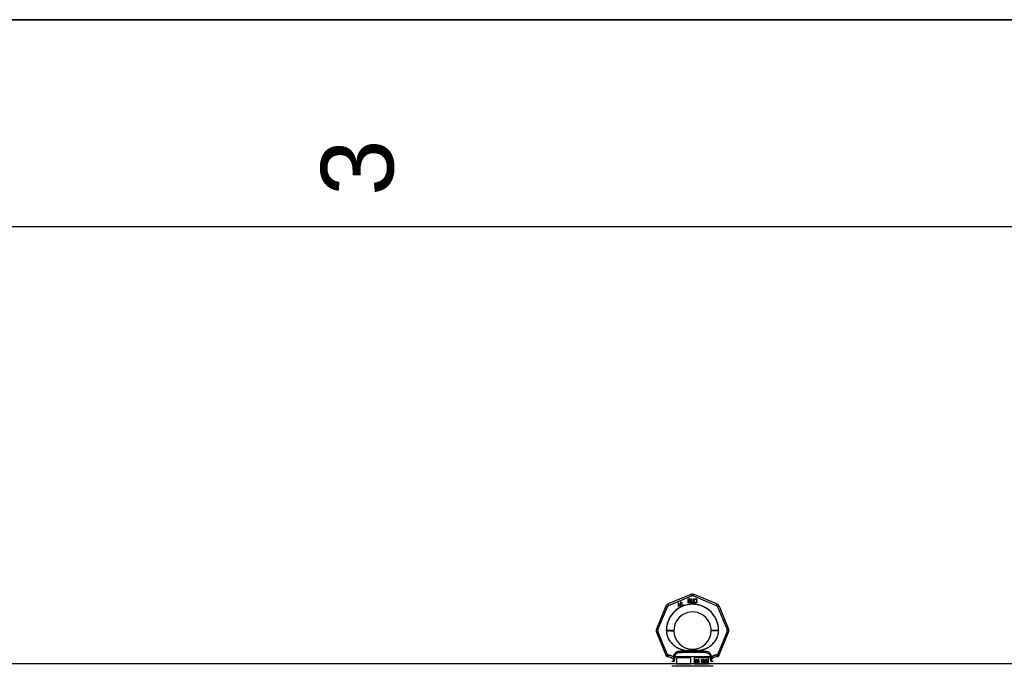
# Model space of a CAD drawing. Header units: millimetres. Extents: x 0 to 297, y 0 to 210.
# Tile 14 of 27: x 95 to 143, y 179 to 210. Entities that reach past the tile are written whole.
import ezdxf

# ---------------------------------------------------------------- set-up
doc = ezdxf.new("R2010")
doc.units = ezdxf.units.MM
doc.header["$LTSCALE"] = 16.335
doc.layers.get('0').update_dxf_attribs({"linetype": 'CONTINUOUS'})
doc.layers.add('001-M31079-X02', color=7, linetype='CONTINUOUS')
doc.styles.add('TEXTSTYLE_2', font='arial.ttf')

# ---------------------------------------------------------------- blocks, each defined once
blk = doc.blocks.new('MARGEA4_BL0', base_point=(148.514, 105.014))
at = {"color": 7, "linetype": 'Continuous'}
for p, q in [((297.014, 210.014), (0.014, 210.014)), ((287.014, 200.014), (10.014, 200.014))]:
    blk.add_line(p, q, dxfattribs=at)
at = {"color": 2, "linetype": 'Continuous', "style": 'TEXTSTYLE_2', "oblique": 0}
blk.add_text('3', height=3.5, rotation=90, dxfattribs=at).set_placement((113.139, 201.514))

msp = doc.modelspace()

# ---------------------------------------------------------------- linework, layer by layer
at = {"color": 7, "linetype": 'Continuous'}
for p, q in [((0, 210), (297, 210)), ((64.712, 178.958), (146.672, 178.958))]:
    msp.add_line(p, q, dxfattribs=at)
at = {"layer": '001-M31079-X02', "color": 9, "linetype": 'Continuous'}
for p, q in [((127.504, 182.281), (126.402, 181.825)), ((126.433, 181.753), (127.535, 182.21)), ((127.627, 182.21), (128.729, 181.753)), ((128.759, 181.825), (127.657, 182.281)), ((126.294, 181.716), (125.837, 180.614)), ((125.911, 180.586), (126.368, 181.689)), ((128.794, 181.689), (129.25, 180.586)), ((128.868, 181.716), (129.324, 180.614)), ((125.837, 180.461), (126.306, 179.33)), ((126.379, 179.365), (125.911, 180.495)), ((126.321, 180.536), (126.321, 180.55)), ((129.25, 180.495), (128.783, 179.365)), ((128.841, 180.55), (128.841, 180.536)), ((128.855, 179.33), (129.324, 180.461)), ((126.379, 179.365), (126.379, 179.283)), ((126.406, 179.365), (126.379, 179.365)), ((126.406, 179.283), (126.379, 179.283)), ((126.406, 179.365), (126.406, 179.283)), ((126.669, 179.278), (126.669, 179.252)), ((128.441, 179.28), (126.72, 179.28)), ((126.937, 179.478), (126.93, 179.535)), ((128.225, 179.478), (126.937, 179.478)), ((127.32, 179.575), (127.324, 179.517)), ((127.32, 179.575), (127.324, 179.517)), ((127.838, 179.517), (127.842, 179.575)), ((127.842, 179.575), (127.838, 179.517)), ((128.232, 179.535), (128.225, 179.478)), ((128.225, 179.478), (128.232, 179.535)), ((128.492, 179.252), (128.493, 179.278)), ((128.783, 179.365), (128.755, 179.365)), ((128.755, 179.365), (128.755, 179.283)), ((128.783, 179.283), (128.755, 179.283)), ((128.783, 179.365), (128.783, 179.283)), ((126.684, 179.043), (126.581, 179.043)), ((128.581, 179.043), (128.477, 179.043))]:
    msp.add_line(p, q, dxfattribs=at)
at = {"layer": '001-M31079-X02', "color": 7, "linetype": 'Continuous'}
for p, q in [((126.894, 181.877), (126.882, 181.737)), ((126.882, 181.737), (126.895, 181.715)), ((126.911, 181.887), (126.894, 181.877)), ((126.895, 181.715), (126.964, 181.755)), ((126.902, 181.749), (126.911, 181.847)), ((126.951, 181.777), (126.902, 181.749)), ((126.968, 181.787), (126.911, 181.887)), ((126.911, 181.847), (126.951, 181.777)), ((126.964, 181.755), (126.992, 181.707)), ((126.997, 181.804), (126.968, 181.787)), ((127.01, 181.782), (126.981, 181.765)), ((127.011, 181.713), (126.981, 181.765)), ((126.992, 181.707), (127.011, 181.707)), ((127.018, 181.875), (126.995, 181.861)), ((126.995, 181.861), (127.003, 181.847)), ((127.01, 181.782), (126.997, 181.804)), ((127.015, 181.912), (127.001, 181.904)), ((127.001, 181.904), (127.018, 181.875)), ((127.026, 181.86), (127.003, 181.847)), ((127.032, 181.883), (127.015, 181.912)), ((127.026, 181.86), (127.069, 181.786)), ((127.064, 181.901), (127.032, 181.883)), ((127.041, 181.868), (127.073, 181.887)), ((127.079, 181.802), (127.041, 181.868)), ((127.064, 181.901), (127.073, 181.887)), ((127.069, 181.786), (127.083, 181.775)), ((127.079, 181.802), (127.088, 181.793)), ((127.083, 181.775), (127.096, 181.772)), ((127.101, 181.79), (127.088, 181.793)), ((127.096, 181.772), (127.107, 181.774)), ((127.118, 181.795), (127.101, 181.79)), ((127.126, 181.78), (127.107, 181.774)), ((127.118, 181.795), (127.126, 181.78)), ((127.362, 182.069), (127.442, 182.069)), ((127.362, 182.069), (127.362, 181.869)), ((127.382, 181.869), (127.362, 181.869)), ((127.439, 181.959), (127.382, 181.959)), ((127.382, 181.959), (127.382, 181.869)), ((127.439, 181.959), (127.466, 181.869)), ((127.459, 182.065), (127.442, 182.069)), ((127.459, 182.065), (127.472, 182.052)), ((127.472, 181.976), (127.459, 181.967)), ((127.489, 181.869), (127.459, 181.967)), ((127.489, 181.869), (127.466, 181.869)), ((127.472, 182.052), (127.482, 182.035)), ((127.482, 181.993), (127.472, 181.976)), ((127.482, 182.035), (127.486, 182.023)), ((127.486, 182.006), (127.482, 181.993)), ((127.486, 182.023), (127.486, 182.006)), ((127.516, 182.069), (127.536, 182.069)), ((127.516, 182.069), (127.516, 181.938)), ((127.516, 181.938), (127.519, 181.916)), ((127.519, 181.916), (127.526, 181.899)), ((127.526, 181.899), (127.539, 181.882)), ((127.536, 182.069), (127.536, 181.938)), ((127.536, 181.938), (127.539, 181.92)), ((127.539, 181.92), (127.546, 181.908)), ((127.539, 181.882), (127.552, 181.874)), ((127.546, 181.908), (127.556, 181.899)), ((127.569, 181.869), (127.552, 181.874)), ((127.569, 181.895), (127.556, 181.899)), ((127.569, 181.895), (127.582, 181.895)), ((127.582, 181.869), (127.569, 181.869)), ((127.596, 181.899), (127.582, 181.895)), ((127.599, 181.874), (127.582, 181.869)), ((127.606, 181.908), (127.596, 181.899)), ((127.612, 181.882), (127.599, 181.874)), ((127.612, 181.92), (127.606, 181.908)), ((127.616, 181.938), (127.612, 181.92)), ((127.626, 181.899), (127.612, 181.882)), ((127.616, 182.069), (127.636, 182.069)), ((127.616, 182.069), (127.616, 181.938)), ((127.632, 181.916), (127.626, 181.899)), ((127.632, 181.916), (127.636, 181.938)), ((127.636, 182.069), (127.636, 181.938)), ((127.662, 182.069), (127.742, 182.069)), ((127.662, 182.069), (127.662, 181.869)), ((127.742, 181.869), (127.662, 181.869)), ((127.759, 182.065), (127.742, 182.069)), ((127.759, 181.874), (127.742, 181.869)), ((127.759, 182.065), (127.772, 182.057)), ((127.772, 181.882), (127.759, 181.874)), ((127.772, 182.057), (127.786, 182.04)), ((127.786, 181.899), (127.772, 181.882)), ((127.786, 182.04), (127.792, 182.023)), ((127.792, 181.916), (127.786, 181.899)), ((127.796, 182.001), (127.792, 182.023)), ((127.792, 181.916), (127.796, 181.938)), ((127.796, 182.001), (127.796, 181.938)), ((126.321, 180.55), (126.321, 180.536)), ((128.841, 180.536), (128.841, 180.55)), ((126.669, 179.278), (126.669, 179.252)), ((128.493, 179.278), (128.493, 179.252))]:
    msp.add_line(p, q, dxfattribs=at)
at = {"layer": '001-M31079-X02', "color": 6, "linetype": 'Continuous'}
for p, q in [((127.446, 182.048), (127.382, 182.048)), ((127.382, 181.984), (127.382, 182.048)), ((127.446, 181.984), (127.382, 181.984)), ((127.446, 182.048), (127.456, 182.044)), ((127.456, 181.989), (127.446, 181.984)), ((127.456, 182.044), (127.462, 182.035)), ((127.462, 181.997), (127.456, 181.989)), ((127.462, 182.035), (127.466, 182.023)), ((127.466, 182.01), (127.462, 181.997)), ((127.466, 182.023), (127.466, 182.01)), ((127.742, 182.044), (127.682, 182.044)), ((127.682, 181.895), (127.682, 182.044)), ((127.742, 181.895), (127.682, 181.895)), ((127.742, 182.044), (127.756, 182.04)), ((127.756, 181.899), (127.742, 181.895)), ((127.756, 182.04), (127.766, 182.031)), ((127.766, 181.908), (127.756, 181.899)), ((127.766, 182.031), (127.772, 182.018)), ((127.772, 181.92), (127.766, 181.908)), ((127.772, 182.018), (127.776, 182.001)), ((127.776, 181.938), (127.772, 181.92)), ((127.776, 182.001), (127.776, 181.938)), ((126.72, 179.28), (126.721, 179.254)), ((128.441, 179.28), (128.441, 179.254)), ((128.581, 178.818), (126.581, 178.818)), ((126.81, 179.218), (126.81, 178.918)), ((127.501, 179.218), (126.81, 179.218)), ((127.501, 178.918), (126.81, 178.918)), ((127.501, 178.918), (127.501, 179.218)), ((128.351, 179.218), (127.661, 179.218)), ((127.661, 179.218), (127.661, 178.918)), ((128.351, 178.918), (127.661, 178.918)), ((127.732, 179.139), (127.786, 179.139)), ((127.732, 178.999), (127.732, 179.139)), ((127.749, 178.999), (127.732, 178.999)), ((127.736, 178.999), (127.736, 179.139)), ((127.788, 179.124), (127.744, 179.124)), ((127.744, 179.124), (127.744, 179.079)), ((127.744, 179.079), (127.788, 179.079)), ((127.784, 179.061), (127.744, 179.061)), ((127.744, 179.061), (127.744, 178.999)), ((127.749, 179.079), (127.749, 179.124)), ((127.749, 179.061), (127.749, 178.999)), ((127.779, 179.061), (127.796, 178.999)), ((127.792, 179.136), (127.781, 179.139)), ((127.783, 179.124), (127.79, 179.121)), ((127.79, 179.082), (127.783, 179.079)), ((127.784, 179.061), (127.8, 178.999)), ((127.796, 179.136), (127.786, 179.139)), ((127.788, 179.124), (127.794, 179.121)), ((127.794, 179.082), (127.788, 179.079)), ((127.794, 179.121), (127.79, 179.121)), ((127.79, 179.121), (127.794, 179.115)), ((127.794, 179.088), (127.79, 179.082)), ((127.794, 179.082), (127.79, 179.082)), ((127.796, 179.136), (127.792, 179.136)), ((127.8, 179.127), (127.792, 179.136)), ((127.792, 179.067), (127.8, 179.073)), ((127.796, 179.067), (127.792, 179.067)), ((127.81, 178.999), (127.792, 179.067)), ((127.794, 179.121), (127.798, 179.115)), ((127.798, 179.115), (127.794, 179.115)), ((127.794, 179.115), (127.796, 179.106)), ((127.796, 179.097), (127.794, 179.088)), ((127.798, 179.088), (127.794, 179.082)), ((127.798, 179.088), (127.794, 179.088)), ((127.804, 179.127), (127.796, 179.136)), ((127.8, 179.106), (127.796, 179.106)), ((127.796, 179.097), (127.796, 179.106)), ((127.8, 179.097), (127.796, 179.097)), ((127.796, 179.067), (127.804, 179.073)), ((127.815, 178.999), (127.796, 179.067)), ((127.815, 178.999), (127.796, 178.999)), ((127.798, 179.115), (127.8, 179.106)), ((127.8, 179.097), (127.798, 179.088)), ((127.804, 179.127), (127.8, 179.127)), ((127.806, 179.115), (127.8, 179.127)), ((127.8, 179.106), (127.8, 179.097)), ((127.8, 179.073), (127.806, 179.085)), ((127.804, 179.073), (127.8, 179.073)), ((127.811, 179.115), (127.804, 179.127)), ((127.804, 179.073), (127.811, 179.085)), ((127.811, 179.115), (127.806, 179.115)), ((127.808, 179.106), (127.806, 179.115)), ((127.806, 179.085), (127.808, 179.094)), ((127.811, 179.085), (127.806, 179.085)), ((127.813, 179.106), (127.808, 179.106)), ((127.808, 179.106), (127.808, 179.094)), ((127.813, 179.094), (127.808, 179.094)), ((127.813, 179.106), (127.811, 179.115)), ((127.811, 179.085), (127.813, 179.094)), ((127.813, 179.106), (127.813, 179.094)), ((127.844, 179.038), (127.827, 179.038)), ((127.827, 179.038), (127.829, 179.026)), ((127.833, 179.026), (127.829, 179.026)), ((127.829, 179.026), (127.835, 179.011)), ((127.831, 179.038), (127.833, 179.026)), ((127.835, 179.118), (127.833, 179.106)), ((127.838, 179.106), (127.833, 179.106)), ((127.833, 179.094), (127.833, 179.106)), ((127.838, 179.094), (127.833, 179.094)), ((127.833, 179.094), (127.835, 179.082)), ((127.833, 179.026), (127.84, 179.011)), ((127.843, 179.13), (127.835, 179.118)), ((127.84, 179.118), (127.835, 179.118)), ((127.84, 179.082), (127.835, 179.082)), ((127.835, 179.082), (127.843, 179.07)), ((127.84, 179.011), (127.835, 179.011)), ((127.835, 179.011), (127.845, 179.002)), ((127.84, 179.118), (127.838, 179.106)), ((127.838, 179.106), (127.838, 179.094)), ((127.838, 179.094), (127.84, 179.082)), ((127.841, 179.029), (127.839, 179.038)), ((127.848, 179.13), (127.84, 179.118)), ((127.84, 179.082), (127.848, 179.07)), ((127.84, 179.011), (127.85, 179.002)), ((127.846, 179.029), (127.841, 179.029)), ((127.847, 179.02), (127.841, 179.029)), ((127.852, 179.136), (127.843, 179.13)), ((127.848, 179.13), (127.843, 179.13)), ((127.848, 179.07), (127.843, 179.07)), ((127.843, 179.07), (127.852, 179.064)), ((127.846, 179.029), (127.844, 179.038)), ((127.845, 179.103), (127.847, 179.112)), ((127.85, 179.103), (127.845, 179.103)), ((127.845, 179.103), (127.845, 179.097)), ((127.85, 179.097), (127.845, 179.097)), ((127.847, 179.088), (127.845, 179.097)), ((127.85, 179.002), (127.845, 179.002)), ((127.845, 179.002), (127.856, 178.999)), ((127.852, 179.02), (127.846, 179.029)), ((127.847, 179.112), (127.854, 179.118)), ((127.852, 179.112), (127.847, 179.112)), ((127.852, 179.088), (127.847, 179.088)), ((127.854, 179.082), (127.847, 179.088)), ((127.852, 179.02), (127.847, 179.02)), ((127.856, 179.017), (127.847, 179.02)), ((127.856, 179.136), (127.848, 179.13)), ((127.848, 179.07), (127.856, 179.064)), ((127.85, 179.103), (127.852, 179.112)), ((127.85, 179.097), (127.85, 179.103)), ((127.852, 179.088), (127.85, 179.097)), ((127.85, 179.002), (127.86, 178.999)), ((127.86, 179.139), (127.852, 179.136)), ((127.856, 179.136), (127.852, 179.136)), ((127.852, 179.112), (127.858, 179.118)), ((127.858, 179.082), (127.852, 179.088)), ((127.856, 179.064), (127.852, 179.064)), ((127.852, 179.064), (127.86, 179.061)), ((127.86, 179.017), (127.852, 179.02)), ((127.854, 179.118), (127.86, 179.121)), ((127.858, 179.118), (127.854, 179.118)), ((127.858, 179.082), (127.854, 179.082)), ((127.86, 179.079), (127.854, 179.082)), ((127.865, 179.139), (127.856, 179.136)), ((127.856, 179.064), (127.865, 179.061)), ((127.877, 179.017), (127.856, 179.017)), ((127.877, 178.999), (127.856, 178.999)), ((127.858, 179.118), (127.865, 179.121)), ((127.865, 179.079), (127.858, 179.082)), ((127.875, 179.139), (127.86, 179.139)), ((127.877, 179.121), (127.86, 179.121)), ((127.877, 179.079), (127.86, 179.079)), ((127.877, 179.061), (127.86, 179.061)), ((127.881, 179.136), (127.87, 179.139)), ((127.872, 179.121), (127.879, 179.118)), ((127.883, 179.076), (127.872, 179.079)), ((127.872, 179.061), (127.881, 179.058)), ((127.881, 179.02), (127.872, 179.017)), ((127.872, 178.999), (127.883, 179.002)), ((127.885, 179.136), (127.875, 179.139)), ((127.877, 179.121), (127.883, 179.118)), ((127.887, 179.076), (127.877, 179.079)), ((127.877, 179.061), (127.885, 179.058)), ((127.885, 179.02), (127.877, 179.017)), ((127.877, 178.999), (127.887, 179.002)), ((127.883, 179.118), (127.879, 179.118)), ((127.879, 179.118), (127.883, 179.112)), ((127.885, 179.136), (127.881, 179.136)), ((127.889, 179.127), (127.881, 179.136)), ((127.885, 179.058), (127.881, 179.058)), ((127.881, 179.058), (127.887, 179.052)), ((127.887, 179.026), (127.881, 179.02)), ((127.885, 179.02), (127.881, 179.02)), ((127.883, 179.118), (127.887, 179.112)), ((127.887, 179.112), (127.883, 179.112)), ((127.883, 179.112), (127.885, 179.106)), ((127.887, 179.076), (127.883, 179.076)), ((127.891, 179.07), (127.883, 179.076)), ((127.883, 179.002), (127.891, 179.008)), ((127.887, 179.002), (127.883, 179.002)), ((127.893, 179.127), (127.885, 179.136)), ((127.885, 179.106), (127.902, 179.106)), ((127.885, 179.058), (127.891, 179.052)), ((127.891, 179.026), (127.885, 179.02)), ((127.887, 179.112), (127.889, 179.106)), ((127.896, 179.07), (127.887, 179.076)), ((127.891, 179.052), (127.887, 179.052)), ((127.887, 179.052), (127.891, 179.043)), ((127.891, 179.035), (127.887, 179.026)), ((127.891, 179.026), (127.887, 179.026)), ((127.887, 179.002), (127.896, 179.008)), ((127.893, 179.127), (127.889, 179.127)), ((127.895, 179.115), (127.889, 179.127)), ((127.896, 179.07), (127.891, 179.07)), ((127.899, 179.058), (127.891, 179.07)), ((127.891, 179.052), (127.896, 179.043)), ((127.896, 179.043), (127.891, 179.043)), ((127.891, 179.035), (127.891, 179.043)), ((127.896, 179.035), (127.891, 179.026)), ((127.896, 179.035), (127.891, 179.035)), ((127.891, 179.008), (127.899, 179.02)), ((127.896, 179.008), (127.891, 179.008)), ((127.9, 179.115), (127.893, 179.127)), ((127.9, 179.115), (127.895, 179.115)), ((127.897, 179.106), (127.895, 179.115)), ((127.904, 179.058), (127.896, 179.07)), ((127.896, 179.043), (127.896, 179.035)), ((127.896, 179.008), (127.904, 179.02)), ((127.904, 179.058), (127.899, 179.058)), ((127.903, 179.046), (127.899, 179.058)), ((127.899, 179.02), (127.903, 179.032)), ((127.904, 179.02), (127.899, 179.02)), ((127.902, 179.106), (127.9, 179.115)), ((127.908, 179.046), (127.903, 179.046)), ((127.903, 179.046), (127.903, 179.032)), ((127.908, 179.032), (127.903, 179.032)), ((127.908, 179.046), (127.904, 179.058)), ((127.904, 179.02), (127.908, 179.032)), ((127.908, 179.032), (127.908, 179.046)), ((128.042, 179.139), (128.019, 179.139)), ((128.019, 178.999), (128.019, 179.139)), ((128.036, 178.999), (128.019, 178.999)), ((128.024, 179.139), (128.024, 178.999)), ((128.036, 179.109), (128.032, 179.109)), ((128.032, 179.109), (128.032, 178.999)), ((128.032, 179.109), (128.061, 178.999)), ((128.036, 178.999), (128.036, 179.109)), ((128.036, 179.109), (128.065, 178.999)), ((128.069, 179.014), (128.038, 179.139)), ((128.074, 179.014), (128.042, 179.139)), ((128.082, 178.999), (128.061, 178.999)), ((128.1, 179.139), (128.069, 179.014)), ((128.074, 179.014), (128.069, 179.014)), ((128.105, 179.139), (128.074, 179.014)), ((128.077, 178.999), (128.106, 179.109)), ((128.082, 178.999), (128.111, 179.109)), ((128.123, 179.139), (128.1, 179.139)), ((128.111, 179.109), (128.106, 179.109)), ((128.106, 178.999), (128.106, 179.109)), ((128.123, 178.999), (128.106, 178.999)), ((128.111, 179.109), (128.111, 178.999)), ((128.119, 179.139), (128.119, 178.999)), ((128.123, 178.999), (128.123, 179.139)), ((128.15, 179.032), (128.135, 179.032)), ((128.135, 179.032), (128.137, 179.023)), ((128.139, 179.118), (128.137, 179.106)), ((128.152, 179.106), (128.137, 179.106)), ((128.142, 179.023), (128.137, 179.023)), ((128.137, 179.023), (128.141, 179.014)), ((128.148, 179.13), (128.139, 179.118)), ((128.144, 179.118), (128.139, 179.118)), ((128.14, 179.032), (128.142, 179.023)), ((128.146, 179.014), (128.141, 179.014)), ((128.141, 179.014), (128.148, 179.008)), ((128.144, 179.118), (128.142, 179.106)), ((128.142, 179.023), (128.146, 179.014)), ((128.152, 179.13), (128.144, 179.118)), ((128.148, 179.026), (128.146, 179.032)), ((128.146, 179.014), (128.152, 179.008)), ((128.156, 179.136), (128.148, 179.13)), ((128.152, 179.13), (128.148, 179.13)), ((128.148, 179.106), (128.152, 179.115)), ((128.152, 179.026), (128.148, 179.026)), ((128.152, 179.02), (128.148, 179.026)), ((128.152, 179.008), (128.148, 179.008)), ((128.148, 179.008), (128.156, 179.002)), ((128.152, 179.026), (128.15, 179.032)), ((128.16, 179.136), (128.152, 179.13)), ((128.152, 179.115), (128.158, 179.121)), ((128.152, 179.106), (128.156, 179.115)), ((128.156, 179.115), (128.152, 179.115)), ((128.156, 179.02), (128.152, 179.026)), ((128.156, 179.02), (128.152, 179.02)), ((128.156, 179.017), (128.152, 179.02)), ((128.152, 179.008), (128.16, 179.002)), ((128.17, 179.139), (128.156, 179.136)), ((128.16, 179.136), (128.156, 179.136)), ((128.156, 179.115), (128.163, 179.121)), ((128.16, 179.017), (128.156, 179.02)), ((128.16, 179.017), (128.156, 179.017)), ((128.166, 179.014), (128.156, 179.017)), ((128.16, 179.002), (128.156, 179.002)), ((128.156, 179.002), (128.164, 178.999)), ((128.158, 179.121), (128.168, 179.124)), ((128.163, 179.121), (128.158, 179.121)), ((128.175, 179.139), (128.16, 179.136)), ((128.171, 179.014), (128.16, 179.017)), ((128.16, 179.002), (128.169, 178.999)), ((128.163, 179.121), (128.173, 179.124)), ((128.185, 178.999), (128.164, 178.999)), ((128.183, 179.014), (128.166, 179.014)), ((128.181, 179.124), (128.168, 179.124)), ((128.181, 179.076), (128.168, 179.076)), ((128.168, 179.064), (128.168, 179.076)), ((128.181, 179.064), (128.168, 179.064)), ((128.179, 179.139), (128.17, 179.139)), ((128.173, 179.076), (128.173, 179.064)), ((128.189, 179.136), (128.174, 179.139)), ((128.177, 179.124), (128.187, 179.121)), ((128.189, 179.082), (128.177, 179.076)), ((128.177, 179.064), (128.189, 179.061)), ((128.194, 179.136), (128.179, 179.139)), ((128.189, 179.017), (128.179, 179.014)), ((128.181, 179.124), (128.192, 179.121)), ((128.194, 179.082), (128.181, 179.076)), ((128.181, 179.064), (128.194, 179.061)), ((128.181, 178.999), (128.189, 179.002)), ((128.194, 179.017), (128.183, 179.014)), ((128.185, 178.999), (128.194, 179.002)), ((128.192, 179.121), (128.187, 179.121)), ((128.187, 179.121), (128.193, 179.115)), ((128.194, 179.136), (128.189, 179.136)), ((128.197, 179.13), (128.189, 179.136)), ((128.193, 179.088), (128.189, 179.082)), ((128.194, 179.082), (128.189, 179.082)), ((128.194, 179.061), (128.189, 179.061)), ((128.189, 179.061), (128.195, 179.055)), ((128.193, 179.02), (128.189, 179.017)), ((128.194, 179.017), (128.189, 179.017)), ((128.189, 179.002), (128.197, 179.008)), ((128.194, 179.002), (128.189, 179.002)), ((128.192, 179.121), (128.198, 179.115)), ((128.198, 179.115), (128.193, 179.115)), ((128.193, 179.115), (128.197, 179.106)), ((128.197, 179.1), (128.193, 179.088)), ((128.198, 179.088), (128.193, 179.088)), ((128.193, 179.07), (128.201, 179.079)), ((128.198, 179.07), (128.193, 179.07)), ((128.203, 179.064), (128.193, 179.07)), ((128.197, 179.026), (128.193, 179.02)), ((128.198, 179.02), (128.193, 179.02)), ((128.202, 179.13), (128.194, 179.136)), ((128.198, 179.088), (128.194, 179.082)), ((128.194, 179.061), (128.2, 179.055)), ((128.198, 179.02), (128.194, 179.017)), ((128.194, 179.002), (128.202, 179.008)), ((128.2, 179.055), (128.195, 179.055)), ((128.195, 179.055), (128.199, 179.043)), ((128.202, 179.13), (128.197, 179.13)), ((128.206, 179.118), (128.197, 179.13)), ((128.202, 179.106), (128.197, 179.106)), ((128.197, 179.1), (128.197, 179.106)), ((128.202, 179.1), (128.197, 179.1)), ((128.199, 179.032), (128.197, 179.026)), ((128.202, 179.026), (128.197, 179.026)), ((128.197, 179.008), (128.203, 179.014)), ((128.202, 179.008), (128.197, 179.008)), ((128.198, 179.115), (128.202, 179.106)), ((128.202, 179.1), (128.198, 179.088)), ((128.198, 179.07), (128.206, 179.079)), ((128.208, 179.064), (128.198, 179.07)), ((128.202, 179.026), (128.198, 179.02)), ((128.204, 179.043), (128.199, 179.043)), ((128.199, 179.032), (128.199, 179.043)), ((128.204, 179.032), (128.199, 179.032)), ((128.2, 179.055), (128.204, 179.043)), ((128.201, 179.079), (128.206, 179.088)), ((128.206, 179.079), (128.201, 179.079)), ((128.21, 179.118), (128.202, 179.13)), ((128.202, 179.106), (128.202, 179.1)), ((128.204, 179.032), (128.202, 179.026)), ((128.202, 179.008), (128.208, 179.014)), ((128.208, 179.064), (128.203, 179.064)), ((128.208, 179.055), (128.203, 179.064)), ((128.203, 179.014), (128.208, 179.023)), ((128.208, 179.014), (128.203, 179.014)), ((128.204, 179.043), (128.204, 179.032)), ((128.21, 179.118), (128.206, 179.118)), ((128.208, 179.106), (128.206, 179.118)), ((128.206, 179.088), (128.208, 179.1)), ((128.206, 179.079), (128.21, 179.088)), ((128.21, 179.088), (128.206, 179.088)), ((128.212, 179.106), (128.208, 179.106)), ((128.208, 179.106), (128.208, 179.1)), ((128.212, 179.1), (128.208, 179.1)), ((128.212, 179.055), (128.208, 179.064)), ((128.212, 179.055), (128.208, 179.055)), ((128.21, 179.043), (128.208, 179.055)), ((128.208, 179.023), (128.21, 179.032)), ((128.208, 179.014), (128.212, 179.023)), ((128.208, 179.023), (128.212, 179.023)), ((128.212, 179.106), (128.21, 179.118)), ((128.21, 179.088), (128.212, 179.1)), ((128.214, 179.043), (128.21, 179.043)), ((128.21, 179.043), (128.21, 179.032)), ((128.214, 179.032), (128.21, 179.032)), ((128.212, 179.1), (128.212, 179.106)), ((128.214, 179.043), (128.212, 179.055)), ((128.212, 179.023), (128.214, 179.032)), ((128.214, 179.032), (128.214, 179.043)), ((128.228, 179.1), (128.226, 179.079)), ((128.231, 179.079), (128.226, 179.079)), ((128.226, 179.058), (128.226, 179.079)), ((128.231, 179.058), (128.226, 179.058)), ((128.226, 179.058), (128.228, 179.038)), ((128.232, 179.115), (128.228, 179.1)), ((128.233, 179.1), (128.228, 179.1)), ((128.233, 179.038), (128.228, 179.038)), ((128.228, 179.038), (128.232, 179.023)), ((128.233, 179.1), (128.231, 179.079)), ((128.231, 179.079), (128.231, 179.058)), ((128.231, 179.058), (128.233, 179.038)), ((128.239, 179.127), (128.232, 179.115)), ((128.237, 179.115), (128.232, 179.115)), ((128.237, 179.023), (128.232, 179.023)), ((128.232, 179.023), (128.239, 179.011)), ((128.237, 179.115), (128.233, 179.1)), ((128.233, 179.038), (128.237, 179.023)), ((128.243, 179.127), (128.237, 179.115)), ((128.237, 179.079), (128.239, 179.097)), ((128.249, 179.085), (128.237, 179.073)), ((128.241, 179.079), (128.237, 179.079)), ((128.237, 179.079), (128.237, 179.073)), ((128.241, 179.073), (128.237, 179.073)), ((128.237, 179.023), (128.243, 179.011)), ((128.249, 179.136), (128.239, 179.127)), ((128.243, 179.127), (128.239, 179.127)), ((128.239, 179.097), (128.241, 179.106)), ((128.243, 179.097), (128.239, 179.097)), ((128.239, 179.049), (128.241, 179.058)), ((128.243, 179.049), (128.239, 179.049)), ((128.239, 179.049), (128.239, 179.041)), ((128.243, 179.041), (128.239, 179.041)), ((128.241, 179.032), (128.239, 179.041)), ((128.243, 179.011), (128.239, 179.011)), ((128.239, 179.011), (128.249, 179.002)), ((128.241, 179.106), (128.245, 179.115)), ((128.245, 179.106), (128.241, 179.106)), ((128.241, 179.079), (128.243, 179.097)), ((128.254, 179.085), (128.241, 179.073)), ((128.241, 179.073), (128.241, 179.079)), ((128.241, 179.058), (128.245, 179.064)), ((128.245, 179.058), (128.241, 179.058)), ((128.245, 179.032), (128.241, 179.032)), ((128.245, 179.023), (128.241, 179.032)), ((128.254, 179.136), (128.243, 179.127)), ((128.243, 179.097), (128.245, 179.106)), ((128.243, 179.049), (128.245, 179.058)), ((128.243, 179.041), (128.243, 179.049)), ((128.245, 179.032), (128.243, 179.041)), ((128.243, 179.011), (128.254, 179.002)), ((128.245, 179.115), (128.251, 179.121)), ((128.245, 179.106), (128.249, 179.115)), ((128.249, 179.115), (128.245, 179.115)), ((128.245, 179.064), (128.251, 179.07)), ((128.245, 179.058), (128.249, 179.064)), ((128.249, 179.064), (128.245, 179.064)), ((128.249, 179.023), (128.245, 179.032)), ((128.249, 179.023), (128.245, 179.023)), ((128.251, 179.017), (128.245, 179.023)), ((128.259, 179.139), (128.249, 179.136)), ((128.254, 179.136), (128.249, 179.136)), ((128.249, 179.115), (128.256, 179.121)), ((128.259, 179.088), (128.249, 179.085)), ((128.254, 179.085), (128.249, 179.085)), ((128.249, 179.064), (128.256, 179.07)), ((128.256, 179.017), (128.249, 179.023)), ((128.254, 179.002), (128.249, 179.002)), ((128.249, 179.002), (128.259, 178.999)), ((128.251, 179.121), (128.257, 179.124)), ((128.256, 179.121), (128.251, 179.121)), ((128.251, 179.07), (128.257, 179.073)), ((128.256, 179.07), (128.251, 179.07)), ((128.256, 179.017), (128.251, 179.017)), ((128.257, 179.014), (128.251, 179.017)), ((128.264, 179.139), (128.254, 179.136)), ((128.264, 179.088), (128.254, 179.085)), ((128.254, 179.002), (128.264, 178.999)), ((128.256, 179.121), (128.262, 179.124)), ((128.256, 179.07), (128.262, 179.073)), ((128.262, 179.014), (128.256, 179.017)), ((128.274, 179.124), (128.257, 179.124)), ((128.276, 179.073), (128.257, 179.073)), ((128.276, 179.014), (128.257, 179.014)), ((128.272, 179.139), (128.259, 179.139)), ((128.274, 179.088), (128.259, 179.088)), ((128.274, 178.999), (128.259, 178.999)), ((128.278, 179.136), (128.268, 179.139)), ((128.27, 179.124), (128.276, 179.121)), ((128.28, 179.085), (128.27, 179.088)), ((128.27, 178.999), (128.28, 179.002)), ((128.283, 179.136), (128.272, 179.139)), ((128.272, 179.073), (128.278, 179.07)), ((128.278, 179.017), (128.272, 179.014)), ((128.274, 179.124), (128.281, 179.121)), ((128.285, 179.085), (128.274, 179.088)), ((128.274, 178.999), (128.285, 179.002)), ((128.281, 179.121), (128.276, 179.121)), ((128.276, 179.121), (128.282, 179.115)), ((128.276, 179.073), (128.283, 179.07)), ((128.283, 179.017), (128.276, 179.014)), ((128.283, 179.136), (128.278, 179.136)), ((128.288, 179.127), (128.278, 179.136)), ((128.283, 179.07), (128.278, 179.07)), ((128.278, 179.07), (128.284, 179.064)), ((128.284, 179.023), (128.278, 179.017)), ((128.283, 179.017), (128.278, 179.017)), ((128.285, 179.085), (128.28, 179.085)), ((128.29, 179.076), (128.28, 179.085)), ((128.28, 179.002), (128.29, 179.011)), ((128.285, 179.002), (128.28, 179.002)), ((128.281, 179.121), (128.287, 179.115)), ((128.287, 179.115), (128.282, 179.115)), ((128.282, 179.115), (128.286, 179.106)), ((128.293, 179.127), (128.283, 179.136)), ((128.283, 179.07), (128.289, 179.064)), ((128.289, 179.023), (128.283, 179.017)), ((128.289, 179.064), (128.284, 179.064)), ((128.284, 179.064), (128.288, 179.058)), ((128.288, 179.032), (128.284, 179.023)), ((128.289, 179.023), (128.284, 179.023)), ((128.295, 179.076), (128.285, 179.085)), ((128.285, 179.002), (128.295, 179.011)), ((128.301, 179.106), (128.286, 179.106)), ((128.287, 179.115), (128.291, 179.106)), ((128.293, 179.127), (128.288, 179.127)), ((128.295, 179.115), (128.288, 179.127)), ((128.293, 179.058), (128.288, 179.058)), ((128.288, 179.058), (128.29, 179.049)), ((128.29, 179.041), (128.288, 179.032)), ((128.293, 179.032), (128.288, 179.032)), ((128.289, 179.064), (128.293, 179.058)), ((128.293, 179.032), (128.289, 179.023)), ((128.29, 179.076), (128.295, 179.076)), ((128.297, 179.067), (128.29, 179.076)), ((128.29, 179.049), (128.295, 179.049)), ((128.29, 179.041), (128.29, 179.049)), ((128.295, 179.041), (128.29, 179.041)), ((128.29, 179.011), (128.297, 179.023)), ((128.295, 179.011), (128.29, 179.011)), ((128.299, 179.115), (128.293, 179.127)), ((128.293, 179.058), (128.295, 179.049)), ((128.295, 179.041), (128.293, 179.032)), ((128.299, 179.115), (128.295, 179.115)), ((128.297, 179.106), (128.295, 179.115)), ((128.301, 179.067), (128.295, 179.076)), ((128.295, 179.049), (128.295, 179.041)), ((128.295, 179.011), (128.301, 179.023)), ((128.301, 179.067), (128.297, 179.067)), ((128.301, 179.052), (128.297, 179.067)), ((128.297, 179.023), (128.301, 179.038)), ((128.301, 179.023), (128.297, 179.023)), ((128.301, 179.106), (128.299, 179.115)), ((128.305, 179.052), (128.301, 179.067)), ((128.305, 179.052), (128.301, 179.052)), ((128.301, 179.052), (128.301, 179.038)), ((128.301, 179.023), (128.305, 179.038)), ((128.305, 179.038), (128.301, 179.038)), ((128.305, 179.038), (128.305, 179.052)), ((128.351, 178.918), (128.351, 179.218))]:
    msp.add_line(p, q, dxfattribs=at)
at = {"layer": '001-M31079-X02', "color": 9, "linetype": 'Continuous'}
for centre, radius, start, end in [((127.581, 182.096), 0.2, 67.5, 112.5), ((127.581, 182.099), 0.12, 67.5027, 112.4973), ((126.479, 181.64), 0.2, 112.5, 157.5), ((127.581, 180.55), 1.26, 359.9999, 180.0001), ((126.479, 181.643), 0.12, 112.5027, 157.4973), ((128.683, 181.643), 0.12, 22.5027, 67.4973), ((128.683, 181.64), 0.2, 22.5, 67.5), ((126.022, 180.538), 0.2, 157.5, 202.5), ((126.022, 180.54), 0.12, 157.5027, 202.4973), ((127.581, 180.538), 0.9, 180.6298, 359.3702), ((129.139, 180.54), 0.12, 337.5027, 22.4973), ((129.139, 180.538), 0.2, 337.5, 22.5), ((126.379, 179.363), 0.08, 202.5, 270), ((127.581, 289.825), 110.251, 269.86427, 270.13573), ((128.783, 179.363), 0.08, 270, 337.5)]:
    msp.add_arc(centre, radius, start, end, dxfattribs=at)
at = {"layer": '001-M31079-X02', "color": 6, "linetype": 'Continuous'}
msp.add_arc((127.581, 180.538), 0.9, 359.3702, 180.6298, dxfattribs=at)
at = {"layer": '001-M31079-X02', "color": 7, "linetype": 'Continuous'}
for start, end in [(180.0001, 180.6298), (359.3702, 360)]:
    msp.add_arc((127.581, 180.55), 1.26, start, end, dxfattribs=at)
at = {"layer": '001-M31079-X02', "color": 9, "linetype": 'Continuous'}
for points, knots in [([(127.504, 182.281), (127.506, 182.282), (127.506, 182.276), (127.509, 182.272), (127.512, 182.264), (127.516, 182.256), (127.52, 182.246), (127.525, 182.234), (127.53, 182.222), (127.533, 182.214), (127.535, 182.21)], [0, 0, 0, 0, 0.059983, 0.133152, 0.232556, 0.355295, 0.497786, 0.655866, 0.824917, 1, 1, 1, 1]), ([(127.627, 182.21), (127.628, 182.214), (127.632, 182.222), (127.637, 182.234), (127.642, 182.246), (127.646, 182.256), (127.65, 182.264), (127.652, 182.272), (127.655, 182.276), (127.656, 182.282), (127.657, 182.281)], [0, 0, 0, 0, 0.175075, 0.344128, 0.502209, 0.644701, 0.767442, 0.866847, 0.940017, 1, 1, 1, 1]), ([(126.294, 181.716), (126.294, 181.718), (126.299, 181.714), (126.305, 181.714), (126.312, 181.711), (126.321, 181.707), (126.331, 181.703), (126.343, 181.699), (126.355, 181.694), (126.364, 181.69), (126.368, 181.689)], [0, 0, 0, 0, 0.060939, 0.13446, 0.234172, 0.357122, 0.499648, 0.657498, 0.82596, 1, 1, 1, 1]), ([(126.433, 181.753), (126.431, 181.758), (126.428, 181.766), (126.423, 181.778), (126.418, 181.789), (126.414, 181.799), (126.41, 181.808), (126.407, 181.815), (126.404, 181.819), (126.404, 181.825), (126.402, 181.825)], [0, 0, 0, 0, 0.175076, 0.344129, 0.50221, 0.644702, 0.767443, 0.866847, 0.940017, 1, 1, 1, 1]), ([(128.759, 181.825), (128.758, 181.825), (128.758, 181.819), (128.755, 181.815), (128.752, 181.808), (128.748, 181.799), (128.744, 181.789), (128.739, 181.778), (128.734, 181.766), (128.731, 181.758), (128.729, 181.753)], [0, 0, 0, 0, 0.059982, 0.133151, 0.232555, 0.355294, 0.497785, 0.655865, 0.824916, 1, 1, 1, 1]), ([(128.868, 181.716), (128.867, 181.718), (128.862, 181.714), (128.857, 181.714), (128.849, 181.711), (128.841, 181.707), (128.83, 181.703), (128.819, 181.699), (128.806, 181.694), (128.798, 181.69), (128.794, 181.689)], [0, 0, 0, 0, 0.060939, 0.13446, 0.234172, 0.357122, 0.499648, 0.657499, 0.82596, 1, 1, 1, 1]), ([(125.911, 180.586), (125.907, 180.588), (125.899, 180.592), (125.886, 180.597), (125.875, 180.601), (125.865, 180.605), (125.856, 180.608), (125.848, 180.612), (125.843, 180.612), (125.838, 180.616), (125.837, 180.614)], [0, 0, 0, 0, 0.174033, 0.342496, 0.500347, 0.642875, 0.765826, 0.865539, 0.93906, 1, 1, 1, 1]), ([(125.911, 180.495), (125.907, 180.493), (125.898, 180.489), (125.886, 180.484), (125.874, 180.479), (125.864, 180.474), (125.855, 180.47), (125.847, 180.467), (125.843, 180.464), (125.837, 180.463), (125.837, 180.461)], [0, 0, 0, 0, 0.172813, 0.340679, 0.498422, 0.641178, 0.764549, 0.864741, 0.938687, 1, 1, 1, 1]), ([(126.681, 180.538), (126.681, 180.541), (126.668, 180.54), (126.657, 180.543), (126.639, 180.543), (126.618, 180.545), (126.592, 180.546), (126.563, 180.547), (126.529, 180.548), (126.492, 180.548), (126.451, 180.549), (126.409, 180.549), (126.365, 180.55), (126.335, 180.55), (126.321, 180.55)], [0, 0, 0, 0, 0.02982, 0.064811, 0.111629, 0.171497, 0.24316, 0.326315, 0.419777, 0.524502, 0.635428, 0.753215, 0.877723, 1, 1, 1, 1]), ([(126.321, 180.55), (126.335, 180.55), (126.364, 180.55), (126.406, 180.549), (126.446, 180.549), (126.485, 180.548), (126.521, 180.548), (126.555, 180.547), (126.585, 180.546), (126.613, 180.545), (126.636, 180.544), (126.654, 180.542), (126.669, 180.541), (126.675, 180.54), (126.681, 180.539), (126.681, 180.538)], [0, 0, 0, 0, 0.119288, 0.238247, 0.350571, 0.45599, 0.557349, 0.651027, 0.736645, 0.812439, 0.877767, 0.929425, 0.967654, 0.991452, 1, 1, 1, 1]), ([(126.321, 180.536), (126.343, 180.536), (126.387, 180.536), (126.452, 180.537), (126.515, 180.536), (126.564, 180.535), (126.599, 180.535), (126.621, 180.534), (126.639, 180.533), (126.654, 180.532), (126.665, 180.531), (126.674, 180.53), (126.678, 180.529), (126.681, 180.529), (126.681, 180.528)], [0, 0, 0, 0, 0.180599, 0.365648, 0.544133, 0.703922, 0.773279, 0.834152, 0.885712, 0.927563, 0.95952, 0.981825, 0.994942, 1, 1, 1, 1]), ([(126.321, 180.536), (126.322, 180.471), (126.338, 180.341), (126.406, 180.158), (126.508, 179.995), (126.639, 179.855), (126.792, 179.743), (126.96, 179.66), (127.137, 179.603), (127.259, 179.582), (127.32, 179.575)], [0, 0, 0, 0, 0.128514, 0.256351, 0.383132, 0.508688, 0.633005, 0.756182, 0.878418, 1, 1, 1, 1]), ([(127.842, 179.575), (127.903, 179.582), (128.025, 179.603), (128.202, 179.66), (128.369, 179.743), (128.522, 179.855), (128.653, 179.995), (128.756, 180.158), (128.823, 180.341), (128.84, 180.471), (128.841, 180.536)], [0, 0, 0, 0, 0.121582, 0.243818, 0.366995, 0.491312, 0.616868, 0.743649, 0.871486, 1, 1, 1, 1]), ([(128.841, 180.55), (128.826, 180.55), (128.798, 180.55), (128.756, 180.549), (128.715, 180.549), (128.677, 180.548), (128.641, 180.548), (128.607, 180.547), (128.576, 180.546), (128.549, 180.545), (128.526, 180.544), (128.507, 180.542), (128.493, 180.541), (128.486, 180.54), (128.481, 180.539), (128.481, 180.538)], [0, 0, 0, 0, 0.119287, 0.238247, 0.350571, 0.45599, 0.557349, 0.651027, 0.736645, 0.812439, 0.877767, 0.929425, 0.967654, 0.991452, 1, 1, 1, 1]), ([(128.481, 180.538), (128.481, 180.541), (128.493, 180.54), (128.504, 180.543), (128.522, 180.543), (128.543, 180.545), (128.569, 180.546), (128.599, 180.547), (128.633, 180.548), (128.67, 180.548), (128.71, 180.549), (128.753, 180.549), (128.796, 180.55), (128.826, 180.55), (128.841, 180.55)], [0, 0, 0, 0, 0.02982, 0.064811, 0.11163, 0.171497, 0.243161, 0.326316, 0.419778, 0.524502, 0.635429, 0.753216, 0.877724, 1, 1, 1, 1]), ([(128.841, 180.536), (128.819, 180.536), (128.775, 180.536), (128.71, 180.537), (128.647, 180.536), (128.598, 180.535), (128.563, 180.535), (128.541, 180.534), (128.523, 180.533), (128.507, 180.532), (128.496, 180.531), (128.488, 180.53), (128.484, 180.529), (128.481, 180.529), (128.481, 180.528)], [0, 0, 0, 0, 0.180599, 0.365648, 0.544133, 0.703922, 0.773279, 0.834152, 0.885712, 0.927563, 0.95952, 0.981825, 0.994942, 1, 1, 1, 1]), ([(129.25, 180.586), (129.255, 180.588), (129.263, 180.592), (129.275, 180.597), (129.287, 180.601), (129.297, 180.605), (129.306, 180.608), (129.314, 180.612), (129.319, 180.612), (129.324, 180.616), (129.324, 180.614)], [0, 0, 0, 0, 0.174042, 0.342505, 0.500355, 0.642882, 0.765831, 0.865542, 0.939062, 1, 1, 1, 1]), ([(129.25, 180.495), (129.255, 180.493), (129.263, 180.489), (129.276, 180.484), (129.287, 180.479), (129.298, 180.474), (129.307, 180.47), (129.314, 180.467), (129.319, 180.464), (129.325, 180.463), (129.324, 180.461)], [0, 0, 0, 0, 0.172803, 0.34067, 0.498414, 0.641172, 0.764544, 0.864738, 0.938685, 1, 1, 1, 1]), ([(126.379, 179.365), (126.375, 179.363), (126.366, 179.36), (126.354, 179.355), (126.342, 179.35), (126.332, 179.345), (126.323, 179.341), (126.315, 179.338), (126.311, 179.335), (126.304, 179.334), (126.305, 179.332)], [0, 0, 0, 0, 0.170873, 0.339252, 0.497899, 0.640755, 0.764161, 0.864579, 0.938644, 1, 1, 1, 1]), ([(126.406, 179.365), (126.42, 179.365), (126.448, 179.364), (126.49, 179.356), (126.531, 179.344), (126.57, 179.327), (126.606, 179.306), (126.64, 179.281), (126.66, 179.262), (126.669, 179.252)], [0, 0, 0, 0, 0.142409, 0.286032, 0.430381, 0.574801, 0.718483, 0.860524, 1, 1, 1, 1]), ([(126.406, 179.283), (126.44, 179.283), (126.508, 179.27), (126.583, 179.228), (126.631, 179.181), (126.66, 179.139), (126.679, 179.092), (126.684, 179.059), (126.684, 179.043)], [0, 0, 0, 0, 0.25143, 0.503272, 0.628972, 0.753715, 0.877314, 1, 1, 1, 1]), ([(126.93, 179.535), (126.915, 179.533), (126.888, 179.529), (126.849, 179.517), (126.814, 179.502), (126.782, 179.484), (126.755, 179.463), (126.731, 179.441), (126.711, 179.416), (126.695, 179.39), (126.683, 179.363), (126.674, 179.335), (126.669, 179.307), (126.669, 179.288), (126.669, 179.278)], [0, 0, 0, 0, 0.107248, 0.208031, 0.302685, 0.392012, 0.476842, 0.557967, 0.636039, 0.71167, 0.785547, 0.858189, 0.929779, 1, 1, 1, 1]), ([(126.669, 179.278), (126.674, 179.278), (126.684, 179.279), (126.698, 179.279), (126.71, 179.28), (126.717, 179.28), (126.72, 179.28)], [0, 0, 0, 0, 0.304503, 0.5896, 0.826919, 1, 1, 1, 1]), ([(126.721, 179.254), (126.718, 179.254), (126.71, 179.253), (126.698, 179.253), (126.684, 179.252), (126.674, 179.252), (126.669, 179.252)], [0, 0, 0, 0, 0.181683, 0.424817, 0.70749, 1, 1, 1, 1]), ([(126.669, 179.252), (126.674, 179.252), (126.684, 179.252), (126.698, 179.253), (126.71, 179.253), (126.718, 179.254), (126.721, 179.254)], [0, 0, 0, 0, 0.292513, 0.575188, 0.818321, 1, 1, 1, 1]), ([(126.684, 179.043), (126.687, 179.057), (126.69, 179.087), (126.69, 179.131), (126.686, 179.174), (126.679, 179.215), (126.673, 179.24), (126.669, 179.252)], [0, 0, 0, 0, 0.207564, 0.421591, 0.628947, 0.822617, 1, 1, 1, 1]), ([(126.721, 179.254), (126.721, 179.234), (126.72, 179.196), (126.712, 179.14), (126.7, 179.089), (126.69, 179.057), (126.684, 179.043)], [0, 0, 0, 0, 0.273916, 0.536495, 0.779955, 1, 1, 1, 1]), ([(126.684, 179.043), (126.69, 179.057), (126.7, 179.089), (126.712, 179.14), (126.72, 179.196), (126.721, 179.234), (126.721, 179.254)], [0, 0, 0, 0, 0.220045, 0.463505, 0.726083, 1, 1, 1, 1]), ([(126.937, 179.478), (126.909, 179.475), (126.868, 179.466), (126.818, 179.442), (126.785, 179.419), (126.757, 179.39), (126.736, 179.357), (126.723, 179.32), (126.72, 179.293), (126.72, 179.28)], [0, 0, 0, 0, 0.258475, 0.385509, 0.510919, 0.63479, 0.757331, 0.878888, 1, 1, 1, 1]), ([(127.32, 179.575), (127.279, 179.572), (127.194, 179.565), (127.064, 179.551), (126.975, 179.541), (126.93, 179.535)], [0, 0, 0, 0, 0.313983, 0.64732, 1, 1, 1, 1]), ([(126.937, 179.478), (127.001, 179.486), (127.13, 179.501), (127.259, 179.513), (127.324, 179.517)], [0, 0, 0, 0, 0.500713, 1, 1, 1, 1]), ([(127.842, 179.575), (127.783, 179.575), (127.668, 179.574), (127.494, 179.574), (127.379, 179.575), (127.32, 179.575)], [0, 0, 0, 0, 0.341255, 0.65875, 1, 1, 1, 1]), ([(127.838, 179.517), (127.795, 179.52), (127.709, 179.525), (127.581, 179.528), (127.452, 179.525), (127.367, 179.52), (127.324, 179.517)], [0, 0, 0, 0, 0.250568, 0.5, 0.749432, 1, 1, 1, 1]), ([(128.225, 179.478), (128.16, 179.486), (128.032, 179.501), (127.902, 179.513), (127.838, 179.517)], [0, 0, 0, 0, 0.500713, 1, 1, 1, 1]), ([(128.232, 179.535), (128.186, 179.541), (128.097, 179.551), (127.967, 179.565), (127.883, 179.572), (127.842, 179.575)], [0, 0, 0, 0, 0.35268, 0.686017, 1, 1, 1, 1]), ([(128.225, 179.478), (128.252, 179.475), (128.293, 179.466), (128.343, 179.442), (128.377, 179.419), (128.405, 179.39), (128.426, 179.357), (128.439, 179.32), (128.442, 179.293), (128.441, 179.28)], [0, 0, 0, 0, 0.258475, 0.385509, 0.510919, 0.63479, 0.757331, 0.878888, 1, 1, 1, 1]), ([(128.493, 179.278), (128.493, 179.288), (128.492, 179.307), (128.487, 179.335), (128.479, 179.363), (128.466, 179.39), (128.45, 179.416), (128.43, 179.441), (128.407, 179.463), (128.379, 179.484), (128.348, 179.502), (128.313, 179.517), (128.274, 179.529), (128.246, 179.533), (128.232, 179.535)], [0, 0, 0, 0, 0.070278, 0.141913, 0.214561, 0.288425, 0.364052, 0.442118, 0.52324, 0.608071, 0.697382, 0.792005, 0.892756, 1, 1, 1, 1]), ([(128.477, 179.043), (128.472, 179.057), (128.461, 179.089), (128.449, 179.14), (128.442, 179.196), (128.44, 179.234), (128.441, 179.254)], [0, 0, 0, 0, 0.220045, 0.463505, 0.726083, 1, 1, 1, 1]), ([(128.441, 179.254), (128.44, 179.234), (128.442, 179.196), (128.449, 179.14), (128.461, 179.089), (128.472, 179.057), (128.477, 179.043)], [0, 0, 0, 0, 0.273917, 0.536495, 0.779955, 1, 1, 1, 1]), ([(128.493, 179.278), (128.488, 179.278), (128.477, 179.279), (128.463, 179.279), (128.451, 179.28), (128.444, 179.28), (128.441, 179.28)], [0, 0, 0, 0, 0.304503, 0.5896, 0.826919, 1, 1, 1, 1]), ([(128.492, 179.252), (128.487, 179.252), (128.477, 179.252), (128.463, 179.253), (128.451, 179.253), (128.444, 179.254), (128.441, 179.254)], [0, 0, 0, 0, 0.292512, 0.575186, 0.818319, 1, 1, 1, 1]), ([(128.441, 179.254), (128.444, 179.254), (128.451, 179.253), (128.463, 179.253), (128.477, 179.252), (128.487, 179.252), (128.492, 179.252)], [0, 0, 0, 0, 0.181683, 0.424817, 0.70749, 1, 1, 1, 1]), ([(128.492, 179.252), (128.489, 179.24), (128.483, 179.215), (128.476, 179.174), (128.472, 179.131), (128.472, 179.087), (128.475, 179.057), (128.477, 179.043)], [0, 0, 0, 0, 0.178771, 0.371864, 0.578833, 0.792671, 1, 1, 1, 1]), ([(128.755, 179.283), (128.722, 179.283), (128.654, 179.27), (128.578, 179.228), (128.53, 179.181), (128.501, 179.139), (128.483, 179.092), (128.478, 179.059), (128.477, 179.043)], [0, 0, 0, 0, 0.25143, 0.503272, 0.628972, 0.753715, 0.877314, 1, 1, 1, 1]), ([(128.492, 179.252), (128.502, 179.262), (128.522, 179.281), (128.555, 179.306), (128.592, 179.327), (128.631, 179.344), (128.672, 179.356), (128.713, 179.364), (128.741, 179.365), (128.755, 179.365)], [0, 0, 0, 0, 0.139407, 0.281547, 0.425273, 0.569753, 0.714131, 0.857816, 1, 1, 1, 1]), ([(128.856, 179.332), (128.857, 179.334), (128.851, 179.335), (128.847, 179.338), (128.839, 179.341), (128.83, 179.345), (128.819, 179.35), (128.808, 179.355), (128.795, 179.36), (128.787, 179.363), (128.783, 179.365)], [0, 0, 0, 0, 0.061337, 0.135484, 0.235635, 0.358902, 0.501737, 0.65946, 0.827349, 1, 1, 1, 1])]:
    msp.add_open_spline(points, degree=3, knots=knots, dxfattribs=at)
at = {"layer": '001-M31079-X02', "color": 7, "linetype": 'Continuous'}
for points, knots in [([(128.841, 180.55), (128.841, 180.587), (128.837, 180.663), (128.822, 180.775), (128.797, 180.885), (128.762, 180.993), (128.717, 181.097), (128.664, 181.197), (128.601, 181.291), (128.531, 181.38), (128.453, 181.462), (128.367, 181.536), (128.276, 181.603), (128.179, 181.661), (128.077, 181.71), (127.971, 181.75), (127.861, 181.78), (127.75, 181.8), (127.637, 181.81), (127.524, 181.81), (127.411, 181.8), (127.3, 181.78), (127.191, 181.75), (127.085, 181.71), (126.983, 181.661), (126.886, 181.603), (126.794, 181.536), (126.709, 181.462), (126.631, 181.38), (126.56, 181.291), (126.498, 181.197), (126.444, 181.097), (126.4, 180.993), (126.365, 180.885), (126.339, 180.775), (126.324, 180.663), (126.321, 180.587), (126.321, 180.55)], [0, 0, 0, 0, 0.028575, 0.057156, 0.085737, 0.114317, 0.142895, 0.171472, 0.200048, 0.228622, 0.257194, 0.285764, 0.314333, 0.342901, 0.371466, 0.400031, 0.428594, 0.457157, 0.485719, 0.514281, 0.542844, 0.571406, 0.59997, 0.628535, 0.6571, 0.685667, 0.714236, 0.742807, 0.771379, 0.799953, 0.828529, 0.857106, 0.885684, 0.914264, 0.942844, 0.971426, 1, 1, 1, 1]), ([(126.321, 180.536), (126.321, 180.509), (126.324, 180.456), (126.337, 180.376), (126.357, 180.296), (126.385, 180.217), (126.421, 180.139), (126.465, 180.064), (126.517, 179.991), (126.576, 179.923), (126.643, 179.858), (126.716, 179.799), (126.797, 179.745), (126.885, 179.697), (126.98, 179.655), (127.083, 179.62), (127.197, 179.592), (127.277, 179.58), (127.32, 179.575)], [0, 0, 0, 0, 0.052181, 0.105354, 0.159651, 0.215126, 0.271704, 0.32921, 0.387812, 0.447543, 0.508501, 0.570744, 0.634508, 0.700129, 0.768169, 0.839498, 0.915758, 1, 1, 1, 1]), ([(127.842, 179.575), (127.884, 179.58), (127.964, 179.592), (128.078, 179.62), (128.182, 179.655), (128.277, 179.697), (128.364, 179.745), (128.445, 179.799), (128.519, 179.858), (128.585, 179.923), (128.644, 179.991), (128.696, 180.064), (128.74, 180.139), (128.776, 180.217), (128.805, 180.296), (128.825, 180.376), (128.837, 180.456), (128.84, 180.509), (128.841, 180.536)], [0, 0, 0, 0, 0.084241, 0.160502, 0.23183, 0.299871, 0.365492, 0.429256, 0.491499, 0.552457, 0.612188, 0.67079, 0.728296, 0.784874, 0.84035, 0.894647, 0.94782, 1, 1, 1, 1]), ([(126.669, 179.278), (126.669, 179.288), (126.669, 179.307), (126.674, 179.336), (126.683, 179.364), (126.696, 179.391), (126.712, 179.417), (126.732, 179.441), (126.755, 179.464), (126.782, 179.484), (126.814, 179.502), (126.849, 179.517), (126.888, 179.528), (126.915, 179.533), (126.93, 179.535)], [0, 0, 0, 0, 0.071456, 0.143201, 0.215645, 0.289352, 0.3649, 0.44284, 0.523767, 0.608375, 0.697396, 0.791631, 0.892104, 1, 1, 1, 1]), ([(126.93, 179.535), (126.975, 179.541), (127.064, 179.551), (127.194, 179.565), (127.279, 179.572), (127.32, 179.575)], [0, 0, 0, 0, 0.352866, 0.686157, 1, 1, 1, 1]), ([(127.842, 179.575), (127.883, 179.572), (127.967, 179.565), (128.097, 179.551), (128.186, 179.541), (128.232, 179.535)], [0, 0, 0, 0, 0.313843, 0.647134, 1, 1, 1, 1]), ([(128.755, 179.365), (128.743, 179.365), (128.719, 179.364), (128.682, 179.358), (128.646, 179.349), (128.611, 179.336), (128.578, 179.319), (128.546, 179.3), (128.518, 179.277), (128.5, 179.261), (128.492, 179.252)], [0, 0, 0, 0, 0.124494, 0.250195, 0.376575, 0.50318, 0.629613, 0.755198, 0.878796, 1, 1, 1, 1])]:
    msp.add_open_spline(points, degree=3, knots=knots, dxfattribs=at)
at = {"layer": '001-M31079-X02', "color": 9, "linetype": 'Continuous'}
for points in [[(126.379, 179.283), (126.377, 179.283), (126.369, 179.281), (126.377, 179.283), (126.379, 179.283)], [(128.783, 179.283), (128.784, 179.283), (128.792, 179.281), (128.784, 179.283), (128.783, 179.283)]]:
    msp.add_open_spline(points, degree=3, dxfattribs=at)

# ---------------------------------------------------------------- block references
at = {"color": 2, "linetype": 'Continuous'}
msp.add_blockref('MARGEA4_BL0', (148.514, 105.014), dxfattribs=at)

doc.saveas('drawing.dxf')
